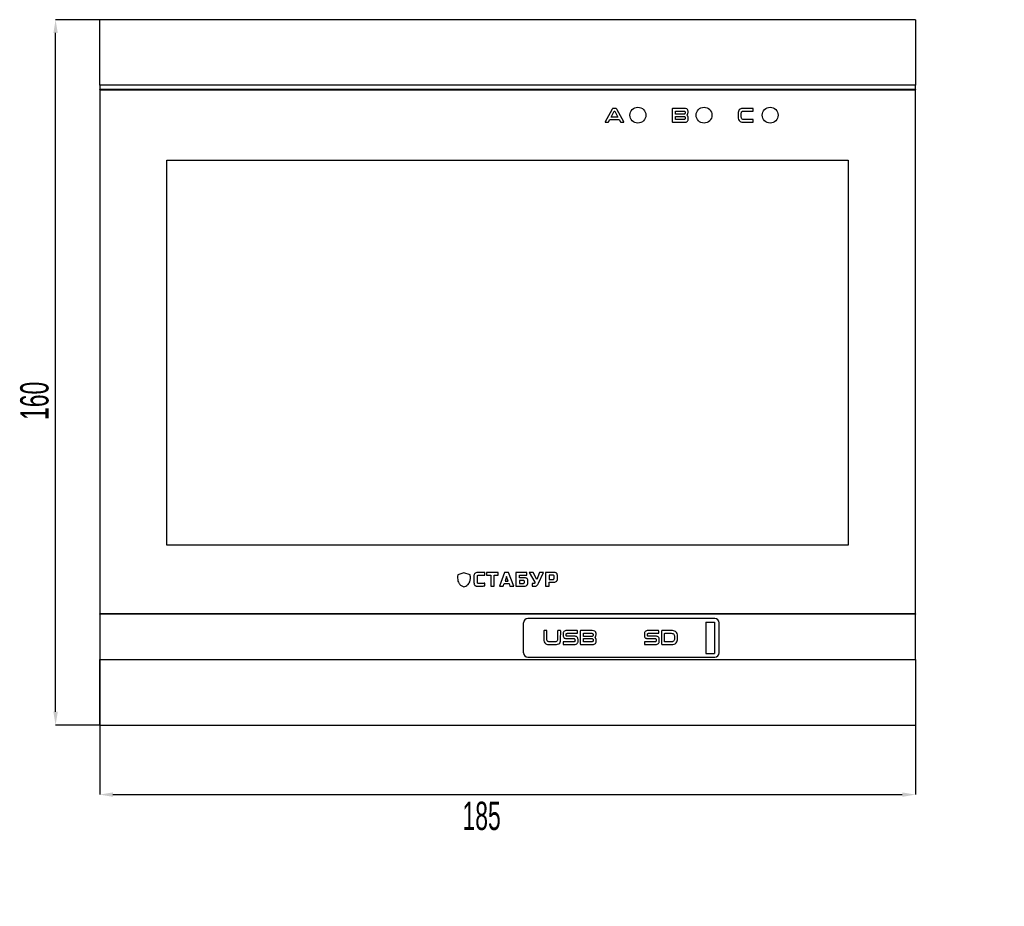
# Model space of a CAD drawing. Header units: millimetres. Extents: x -2 to 680, y -14 to 429.
# Tile 6 of 13: x -2 to 221, y 210 to 411. Entities that reach past the tile are written whole.
import ezdxf

# ---------------------------------------------------------------- set-up
doc = ezdxf.new("R2010")
doc.units = ezdxf.units.MM
doc.header["$PDSIZE"] = -1
doc.styles.add('SLDTEXTSTYLE1', font='TXT', dxfattribs={"width": 0.605})
doc.dimstyles.new('SLDDIMSTYLE4', dxfattribs={"dimtxt": 6.420797, "dimasz": 3, "dimexe": 0, "dimexo": 0.0625, "dimgap": 1.605199, "dimtad": 2, "dimdec": 3, "dimrnd": 1e-09, "dimzin": 12, "dimdsep": 46, "dimtxsty": 'SLDTEXTSTYLE1', "dimsah": 1, "dimcen": 0.09, "dimadec": 0, "dimazin": 3, "dimtfac": 1, "dimtdec": 3, "dimtofl": 0, "dimtmove": 0, "dimatfit": 3, "dimfxl": 1, "dimfrac": 2, "dimtolj": 1, "dimtzin": 12, "dimarcsym": 0})

# ---------------------------------------------------------------- blocks, each defined once
blk = doc.blocks.new('*D51')
at = {"color": 0, "linetype": 'Continuous', "lineweight": -2, "transparency": 16777216}
for p, q in [((16.14, 410.68), (6.2, 410.68)), ((6.2, 253.68), (6.2, 407.68)), ((16.14, 250.68), (6.2, 250.68))]:
    blk.add_line(p, q, dxfattribs=at)
at = {"color": 0, "linetype": 'Continuous', "transparency": 16777216}
for points in [[(5.7, 407.68), (6.7, 407.68), (6.2, 410.68)], [(5.7, 253.68), (6.7, 253.68), (6.2, 250.68)]]:
    blk.add_solid(points, dxfattribs=at)
at = {"layer": 'Defpoints', "color": 0, "linetype": 'Continuous', "transparency": 16777216}
for p in [(6.2, 410.68), (16.2, 410.68), (16.2, 250.68)]:
    blk.add_point(p, dxfattribs=at)
at = {"color": 0, "linetype": 'Continuous', "lineweight": 18, "transparency": 16777216, "insert": (-1.82, 324.22), "char_height": 6.421, "attachment_point": 2, "rotation": 90, "style": 'SLDTEXTSTYLE1'}
blk.add_mtext('\\A1;160', dxfattribs=at)
blk = doc.blocks.new('*D52')
at = {"color": 0, "linetype": 'Continuous', "lineweight": -2, "transparency": 16777216}
for p, q in [((16.2, 265.49), (16.2, 234.89)), ((201.2, 265.49), (201.2, 234.89)), ((19.2, 234.89), (198.2, 234.89))]:
    blk.add_line(p, q, dxfattribs=at)
at = {"color": 0, "linetype": 'Continuous', "transparency": 16777216}
for points in [[(19.2, 235.39), (19.2, 234.39), (16.2, 234.89)], [(198.2, 235.39), (198.2, 234.39), (201.2, 234.89)]]:
    blk.add_solid(points, dxfattribs=at)
at = {"layer": 'Defpoints', "color": 0, "linetype": 'Continuous', "transparency": 16777216}
for p in [(16.2, 265.55), (201.2, 265.55), (201.2, 234.89)]:
    blk.add_point(p, dxfattribs=at)
at = {"color": 0, "linetype": 'Continuous', "lineweight": 18, "transparency": 16777216, "insert": (102.81, 233.29), "char_height": 6.421, "attachment_point": 2, "style": 'SLDTEXTSTYLE1'}
blk.add_mtext('\\A1;185', dxfattribs=at)

msp = doc.modelspace()

# ---------------------------------------------------------------- hatches: boundary and pattern name
at = {"linetype": 'Continuous', "lineweight": 18}
h = msp.add_hatch(dxfattribs=at)
h.set_pattern_fill('ANSI37', angle=3e-322, style=0)
edge = h.paths.add_edge_path(flags=0)
edge.add_spline(control_points=[(214.9879, 216.6265), (215.0212, 216.6319), (215.0545, 216.637), (215.0879, 216.6421)], knot_values=[0.87683562, 0.87683562, 0.87683562, 0.87683562, 0.87826857, 0.87826857, 0.87826857, 0.87826857], weights=[1, 1, 1, 1], degree=3, periodic=0)
edge.add_spline(control_points=[(215.0879, 216.6421), (215.0545, 216.637), (215.0212, 216.6319), (214.9879, 216.6265)], knot_values=[0.12173143, 0.12173143, 0.12173143, 0.12173143, 0.12316438, 0.12316438, 0.12316438, 0.12316438], weights=[1, 1, 1, 1], degree=3, periodic=0)
h = msp.add_hatch(dxfattribs=at)
h.set_pattern_fill('ANSI37', angle=3e-322, style=0)
edge = h.paths.add_edge_path(flags=0)
edge.add_line((215.1879, 216.6305), (215.1879, 216.6566))
edge.add_spline(control_points=[(215.1879, 216.6566), (215.1545, 216.6519), (215.1212, 216.6471), (215.0879, 216.6421)], knot_values=[0.1203045, 0.1203045, 0.1203045, 0.1203045, 0.12173143, 0.12173143, 0.12173143, 0.12173143], weights=[1, 1, 1, 1], degree=3, periodic=0)
edge.add_line((215.0879, 216.6421), (215.0879, 216.6305))
edge.add_line((215.0879, 216.6305), (215.1879, 216.6305))
h = msp.add_hatch(dxfattribs=at)
h.set_pattern_fill('ANSI37', angle=3e-322, style=0)
edge = h.paths.add_edge_path(flags=0)
edge.add_spline(control_points=[(215.1879, 216.6566), (215.1545, 216.6519), (215.1212, 216.6471), (215.0879, 216.6421)], knot_values=[0.1203045, 0.1203045, 0.1203045, 0.1203045, 0.12173143, 0.12173143, 0.12173143, 0.12173143], weights=[1, 1, 1, 1], degree=3, periodic=0)
edge.add_spline(control_points=[(215.0879, 216.6421), (215.1212, 216.6471), (215.1545, 216.6519), (215.1879, 216.6566)], knot_values=[0.87826857, 0.87826857, 0.87826857, 0.87826857, 0.8796955, 0.8796955, 0.8796955, 0.8796955], weights=[1, 1, 1, 1], degree=3, periodic=0)
h = msp.add_hatch(dxfattribs=at)
h.set_pattern_fill('ANSI31', angle=3e-322, style=0)
edge = h.paths.add_edge_path(flags=0)
edge.add_spline(control_points=[(220.8379, 216.4047), (221.0044, 216.376), (221.1711, 216.346), (221.3379, 216.3148)], knot_values=[0.95432821, 0.95432821, 0.95432821, 0.95432821, 0.96064271, 0.96064271, 0.96064271, 0.96064271], weights=[1, 1, 1, 1], degree=3, periodic=0)
edge.add_spline(control_points=[(221.3379, 216.3148), (221.2456, 216.332), (221.1657, 216.3466), (221.1255, 216.3539), (221.0966, 216.3591), (221.0897, 216.3603), (221.1074, 216.3571), (221.1367, 216.3518), (221.2289, 216.3351), (221.3379, 216.3148)], knot_values=[0, 0, 0, 0, 0.0011115, 0.0011115, 0.0011115, 0.00190912, 0.00190912, 0.00190912, 0.00323413, 0.00323413, 0.00323413, 0.00323413], weights=[1, 1, 1, 1, 1, 1, 1, 1, 1, 1], degree=3, periodic=0)
edge.add_spline(control_points=[(221.3379, 216.3148), (221.1711, 216.346), (221.0044, 216.376), (220.8379, 216.4047)], knot_values=[0.03935729, 0.03935729, 0.03935729, 0.03935729, 0.04567179, 0.04567179, 0.04567179, 0.04567179], weights=[1, 1, 1, 1], degree=3, periodic=0)
h = msp.add_hatch(dxfattribs=at)
h.set_pattern_fill('ANSI37', angle=3e-322, style=0)
h.paths.add_polyline_path([(215.0879, 212.2023), (215.1879, 212.2023), (215.1879, 213.7241), (215.0879, 213.7241)], flags=0)
h = msp.add_hatch(dxfattribs=at)
h.set_pattern_fill('ANSI34', angle=3e-322, style=0)
h.paths.add_polyline_path([(217.5879, 212.0523), (217.5879, 209.5523), (217.6879, 209.5523), (217.6879, 212.0523)], flags=0)

# ---------------------------------------------------------------- linework, layer by layer
at = {"color": 7, "linetype": 'Continuous', "lineweight": 25}
for p, q in [((16.2014, 395.8154), (16.2014, 410.6815)), ((201.2014, 410.6815), (16.2014, 410.6815)), ((201.2014, 410.6815), (201.2014, 395.8154)), ((201.2014, 395.8154), (16.2014, 395.8154)), ((16.2014, 395.8154), (16.2014, 394.9154)), ((201.2014, 394.9154), (201.2014, 395.8154)), ((16.2014, 394.9154), (201.2014, 394.9154)), ((16.2014, 394.8154), (16.2014, 394.9154)), ((201.2014, 394.8154), (16.2014, 394.8154)), ((16.2014, 394.8154), (16.2014, 275.9154)), ((16.2514, 394.7654), (16.2514, 275.9654)), ((16.2514, 394.7654), (201.1514, 394.7654)), ((201.1514, 394.7654), (201.1514, 275.9654)), ((201.2014, 394.9154), (201.2014, 394.8154)), ((201.2014, 275.9154), (201.2014, 394.8154)), ((132.3019, 390.2233), (130.8321, 387.5195)), ((132.1678, 388.571), (132.8716, 389.8941)), ((133.7097, 388.571), (132.1678, 388.571)), ((133.0373, 390.5663), (132.7729, 390.567)), ((132.9206, 389.9256), (132.9478, 389.9257)), ((132.9964, 389.8939), (133.7097, 388.571)), ((135.0359, 387.5192), (133.5529, 390.2238)), ((146.0478, 390.4327), (146.0484, 387.5522)), ((148.7571, 390.5663), (146.1842, 390.567)), ((146.741, 389.2368), (146.741, 389.889)), ((148.5658, 389.2363), (146.741, 389.2368)), ((146.741, 388.0924), (146.741, 388.7482)), ((146.741, 388.7482), (148.5663, 388.7482)), ((146.7987, 389.949), (148.6197, 389.9496)), ((148.949, 389.6695), (148.9491, 389.5117)), ((149.6228, 389.6001), (149.6232, 389.8238)), ((161.0063, 389.3913), (161.0069, 388.5981)), ((161.6995, 388.667), (161.6995, 389.3223)), ((164.2901, 390.5663), (162.2688, 390.567)), ((162.2954, 389.949), (164.2903, 389.9496)), ((164.3887, 390.0488), (164.3889, 390.472)), ((130.8902, 387.4174), (131.4731, 387.418)), ((131.5756, 387.4751), (131.8855, 388.0444)), ((131.8855, 388.0444), (133.9921, 388.0444)), ((133.9921, 388.0444), (134.3104, 387.4754)), ((134.4133, 387.4174), (134.9827, 387.418)), ((146.184, 387.418), (148.8378, 387.418)), ((148.6235, 388.0354), (146.7989, 388.0354)), ((148.9529, 388.4705), (148.9536, 388.3038)), ((149.6455, 388.189), (149.6461, 388.4446)), ((162.2682, 387.418), (164.2903, 387.418)), ((164.2901, 388.0354), (162.2956, 388.0354)), ((164.3887, 387.5133), (164.3889, 387.9397)), ((31.4514, 378.8154), (185.9514, 378.8154)), ((31.4514, 291.5154), (31.4514, 378.8154)), ((185.9514, 378.8154), (185.9514, 291.5154)), ((185.9514, 291.5154), (31.4514, 291.5154)), ((98.8134, 285.169), (97.4164, 284.7343)), ((100.2104, 284.7343), (98.8134, 285.169)), ((101.07, 284.4038), (101.07, 282.9885)), ((101.8662, 282.9885), (101.8662, 284.4038)), ((103.5469, 285.2885), (101.9546, 285.2885)), ((102.1316, 284.6693), (103.5469, 284.6693)), ((103.5469, 284.6693), (103.5469, 285.2885)), ((103.9445, 285.2885), (103.9445, 284.6693)), ((106.5984, 285.2885), (103.9445, 285.2885)), ((103.9445, 284.6693), (104.8734, 284.6693)), ((104.8734, 284.6693), (104.8734, 282.1924)), ((105.6695, 284.6693), (106.5984, 284.6693)), ((105.6695, 282.1924), (105.6695, 284.6693)), ((106.5984, 284.6693), (106.5984, 285.2885)), ((108.0353, 285.2885), (106.8632, 282.1924)), ((108.9199, 285.2885), (108.0353, 285.2885)), ((108.4776, 284.3596), (108.1238, 283.3202)), ((108.8315, 283.3202), (108.4776, 284.3596)), ((110.0921, 282.1924), (108.9199, 285.2885)), ((113.0328, 285.2885), (110.5781, 285.2885)), ((110.5781, 285.2885), (110.5781, 282.1924)), ((111.3742, 284.6693), (113.0328, 284.6693)), ((111.3742, 284.0942), (111.3742, 284.6693)), ((112.4357, 284.0942), (111.3742, 284.0942)), ((113.0328, 284.6693), (113.0328, 285.2885)), ((113.6293, 285.2885), (114.8456, 283.077)), ((114.5139, 285.2885), (113.6293, 285.2885)), ((115.3101, 283.7183), (114.5139, 285.2885)), ((115.9735, 285.2885), (115.3101, 283.7183)), ((115.7302, 282.8558), (116.858, 285.2885)), ((116.858, 285.2885), (115.9735, 285.2885)), ((117.2999, 285.2885), (117.2999, 282.1924)), ((119.1575, 285.2885), (117.2999, 285.2885)), ((118.096, 284.6693), (118.096, 283.6962)), ((118.9806, 284.6693), (118.096, 284.6693)), ((118.096, 283.6962), (118.9806, 283.6962)), ((119.246, 283.9616), (119.246, 284.4038)), ((120.0421, 283.9616), (120.0421, 284.4038)), ((103.5469, 282.2365), (103.5469, 282.8337)), ((104.8734, 282.1924), (105.6695, 282.1924)), ((106.8632, 282.1924), (107.7257, 282.1924)), ((107.7257, 282.1924), (107.9248, 282.7452)), ((107.9248, 282.7452), (109.0305, 282.7452)), ((108.1238, 283.3202), (108.8315, 283.3202)), ((109.0305, 282.7452), (109.2295, 282.1924)), ((109.2295, 282.1924), (110.0921, 282.1924)), ((110.5781, 282.1924), (112.4357, 282.1924)), ((111.3742, 283.4751), (111.3742, 282.8116)), ((112.2588, 283.4751), (111.3742, 283.4751)), ((111.3742, 282.8116), (112.2588, 282.8116)), ((112.5242, 283.077), (112.5242, 283.2096)), ((113.3203, 283.077), (113.3203, 283.2096)), ((114.6687, 282.7895), (114.2706, 282.7895)), ((114.2706, 282.7895), (114.2706, 282.1924)), ((117.2999, 282.1924), (118.096, 282.1924)), ((118.096, 283.077), (119.1575, 283.077)), ((118.096, 282.1924), (118.096, 283.077)), ((16.2014, 275.9154), (201.2014, 275.9154)), ((16.2014, 275.8154), (16.2014, 275.9154)), ((201.2014, 275.8154), (16.2014, 275.8154)), ((16.2014, 275.8154), (16.2014, 265.5476)), ((16.2514, 275.9654), (201.1514, 275.9654)), ((155.7014, 274.8476), (113.3014, 274.8476)), ((201.2014, 275.9154), (201.2014, 275.8154)), ((201.2014, 265.5476), (201.2014, 275.8154)), ((112.3014, 267.0476), (112.3014, 273.8476)), ((153.6514, 273.9976), (153.6514, 266.8976)), ((153.6514, 273.9976), (155.6514, 273.9976)), ((155.6514, 273.9976), (155.6514, 266.8976)), ((156.7014, 267.0476), (156.7014, 273.8476)), ((116.93, 271.9986), (116.9306, 270.121)), ((117.5233, 272.0985), (117.0348, 272.0991)), ((117.6232, 270.1887), (117.6232, 271.9992)), ((120.0426, 271.9986), (120.0433, 270.189)), ((120.636, 272.0985), (120.1429, 272.0991)), ((120.7352, 270.1206), (120.7358, 271.9992)), ((121.2877, 271.3715), (121.2883, 271.0372)), ((121.9809, 271.0687), (121.9809, 271.2251)), ((122.0788, 270.2776), (123.7538, 270.2782)), ((124.4606, 272.0985), (122.0881, 272.0991)), ((123.8874, 270.8126), (122.2131, 270.8126)), ((122.2169, 271.4811), (124.4612, 271.4818)), ((124.5605, 271.579), (124.5608, 272.0014)), ((125.1889, 271.9649), (125.1895, 269.0844)), ((127.8982, 272.0985), (125.3253, 272.0991)), ((125.8821, 270.7689), (125.8821, 271.4212)), ((127.7069, 270.7685), (125.8821, 270.7689)), ((125.8821, 270.2804), (127.7073, 270.2804)), ((125.8821, 269.6246), (125.8821, 270.2804)), ((125.9398, 271.4811), (127.7608, 271.4818)), ((128.0901, 271.2016), (128.0902, 271.0438)), ((128.7639, 271.1322), (128.7643, 271.3559)), ((139.7145, 271.3715), (139.7152, 271.0372)), ((140.4077, 271.0687), (140.4077, 271.2251)), ((140.5056, 270.2776), (142.1806, 270.2782)), ((142.8874, 272.0985), (140.5149, 272.0991)), ((142.3142, 270.8126), (140.6399, 270.8126)), ((140.6438, 271.4811), (142.8881, 271.4818)), ((142.9873, 271.579), (142.9876, 272.0014)), ((143.6157, 271.9655), (143.6163, 269.0834)), ((145.8412, 272.0985), (143.7521, 272.0991)), ((144.3089, 269.6259), (144.3089, 271.4182)), ((144.3666, 271.4811), (145.824, 271.4818)), ((146.5208, 270.7736), (146.5215, 270.2751)), ((147.2134, 270.216), (147.214, 270.8331)), ((118.19, 268.9502), (119.4763, 268.9502)), ((119.4538, 269.5675), (118.2171, 269.5675)), ((121.2922, 269.4696), (121.2929, 269.0479)), ((121.3966, 268.9502), (123.8789, 268.9502)), ((123.7493, 269.5675), (121.397, 269.5675)), ((123.9853, 270.0175), (123.986, 269.8276)), ((124.6779, 269.6784), (124.6785, 270.0506)), ((125.325, 268.9502), (127.9789, 268.9502)), ((127.7646, 269.5675), (125.9399, 269.5675)), ((128.094, 270.0026), (128.0946, 269.8359)), ((128.7866, 269.7212), (128.7872, 269.9768)), ((139.719, 269.4696), (139.7197, 269.0479)), ((139.8234, 268.9502), (142.3057, 268.9502)), ((142.1761, 269.5675), (139.8238, 269.5675)), ((142.4121, 270.0175), (142.4128, 269.8276)), ((143.1047, 269.6784), (143.1053, 270.0506)), ((143.7519, 268.9502), (145.8417, 268.9502)), ((145.8237, 269.5675), (144.3666, 269.5675)), ((113.3014, 266.0476), (155.7014, 266.0476)), ((153.6514, 266.8976), (155.6514, 266.8976)), ((16.2014, 265.5476), (201.2014, 265.5476)), ((16.2014, 250.6815), (16.2014, 265.5476)), ((201.2014, 265.5476), (201.2014, 250.6815)), ((16.2014, 250.6815), (201.2014, 250.6815))]:
    msp.add_line(p, q, dxfattribs=at)
for centre in [(138.2514, 389.0154), (153.2514, 389.0154), (168.2514, 389.0154)]:
    msp.add_circle(centre, 1.8, dxfattribs=at)
for centre, start, end in [((113.3014, 273.8476), 90, 180), ((155.7014, 273.8476), 0, 90), ((113.3014, 267.0476), 180, 270), ((155.7014, 267.0476), 270, 0)]:
    msp.add_arc(centre, 1, start, end, dxfattribs=at)
for points, knots in [([(132.7729, 390.567), (132.7148, 390.5626), (132.5986, 390.5537), (132.4227, 390.431), (132.3478, 390.3021), (132.3019, 390.2233)], [0, 0, 0, 0, 0.279699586, 0.559287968, 1, 1, 1, 1]), ([(132.8716, 389.8941), (132.8748, 389.899), (132.881, 389.9085), (132.8967, 389.9224), (132.9114, 389.9244), (132.9206, 389.9256)], [0, 0, 0, 0, 0.2886728, 0.558986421, 1, 1, 1, 1]), ([(132.9478, 389.9257), (132.9535, 389.9249), (132.9647, 389.9234), (132.9837, 389.9143), (132.9916, 389.9017), (132.9964, 389.8939)], [0, 0, 0, 0, 0.28719253, 0.55576933, 1, 1, 1, 1]), ([(133.5529, 390.2238), (133.4853, 390.3349), (133.3646, 390.5333), (133.1373, 390.5562), (133.0373, 390.5663)], [0, 0, 0, 0, 0.560285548, 1, 1, 1, 1]), ([(146.1842, 390.567), (146.1637, 390.5656), (146.1229, 390.563), (146.0722, 390.5304), (146.05, 390.4809), (146.0485, 390.4488), (146.0478, 390.4327)], [0, 0, 0, 0, 0.280835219, 0.558857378, 0.779103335, 1, 1, 1, 1]), ([(146.741, 389.889), (146.7414, 389.898), (146.7422, 389.9159), (146.7553, 389.9392), (146.7776, 389.9483), (146.7917, 389.9488), (146.7987, 389.949)], [0, 0, 0, 0, 0.28039541, 0.55870258, 0.7791285, 1, 1, 1, 1]), ([(148.9491, 389.5117), (148.9461, 389.4657), (148.9414, 389.3966), (148.889, 389.3201), (148.7768, 389.24), (148.6595, 389.2379), (148.5658, 389.2363)], [0, 0, 0, 0, 0.24968226, 0.37520295, 0.5007774, 1, 1, 1, 1]), ([(148.5663, 388.7482), (148.6604, 388.7457), (148.7782, 388.7427), (148.8913, 388.6627), (148.9456, 388.5866), (148.95, 388.5169), (148.9529, 388.4705)], [0, 0, 0, 0, 0.49917369, 0.62476986, 0.75034533, 1, 1, 1, 1]), ([(148.6197, 389.9496), (148.6662, 389.9478), (148.7587, 389.9442), (148.883, 389.8885), (148.9458, 389.7797), (148.9479, 389.7063), (148.949, 389.6695)], [0, 0, 0, 0, 0.28104803, 0.55991785, 0.77937644, 1, 1, 1, 1]), ([(149.6232, 389.8238), (149.6198, 389.9059), (149.6129, 390.0698), (149.5206, 390.3049), (149.2405, 390.5476), (148.9564, 390.5586), (148.7571, 390.5663)], [0, 0, 0, 0, 0.18761803, 0.37458448, 0.56106201, 1, 1, 1, 1]), ([(149.3297, 389.0171), (149.3807, 389.0558), (149.4826, 389.133), (149.6005, 389.3351), (149.6143, 389.4996), (149.6228, 389.6001)], [0, 0, 0, 0, 0.28033155, 0.56044472, 1, 1, 1, 1]), ([(149.6461, 388.4446), (149.6427, 388.5089), (149.6358, 388.6373), (149.5472, 388.8567), (149.4121, 388.9564), (149.3297, 389.0171)], [0, 0, 0, 0, 0.281022, 0.5616492, 1, 1, 1, 1]), ([(162.2688, 390.567), (162.0811, 390.5627), (161.7084, 390.5542), (161.2064, 390.3013), (161.0209, 389.8322), (161.0112, 389.5386), (161.0063, 389.3913)], [0, 0, 0, 0, 0.28142713, 0.55894805, 0.77876256, 1, 1, 1, 1]), ([(161.0069, 388.5981), (161.0118, 388.4084), (161.0214, 388.0322), (161.349, 387.5683), (161.8265, 387.4306), (162.1208, 387.4222), (162.2682, 387.418)], [0, 0, 0, 0, 0.28125364, 0.55769124, 0.7783699, 1, 1, 1, 1]), ([(161.6995, 389.3223), (161.6999, 389.4176), (161.7006, 389.6063), (161.8248, 389.869), (162.0718, 389.9455), (162.2207, 389.9478), (162.2954, 389.949)], [0, 0, 0, 0, 0.2819111, 0.55832167, 0.77833517, 1, 1, 1, 1]), ([(162.2956, 388.0354), (162.1992, 388.0355), (162.0084, 388.0357), (161.7615, 388.1934), (161.7033, 388.4423), (161.7008, 388.592), (161.6995, 388.667)], [0, 0, 0, 0, 0.28180926, 0.55721218, 0.77808212, 1, 1, 1, 1]), ([(164.3889, 390.472), (164.3881, 390.4868), (164.3865, 390.5162), (164.3612, 390.552), (164.3247, 390.5651), (164.3016, 390.5659), (164.2901, 390.5663)], [0, 0, 0, 0, 0.2803216, 0.55866088, 0.77914199, 1, 1, 1, 1]), ([(164.2903, 389.9496), (164.3054, 389.9502), (164.3355, 389.9515), (164.3718, 389.9772), (164.3873, 390.0135), (164.3882, 390.037), (164.3887, 390.0488)], [0, 0, 0, 0, 0.28021945, 0.55934092, 0.77894308, 1, 1, 1, 1]), ([(130.8321, 387.5195), (130.8264, 387.5079), (130.8179, 387.4904), (130.8138, 387.4645), (130.8217, 387.4389), (130.852, 387.4208), (130.8774, 387.4185), (130.8902, 387.4174)], [0, 0, 0, 0, 0.25058335, 0.37657147, 0.50153747, 0.74894899, 1, 1, 1, 1]), ([(131.4731, 387.418), (131.4849, 387.4178), (131.5084, 387.4172), (131.5493, 387.4328), (131.5657, 387.4591), (131.5756, 387.4751)], [0, 0, 0, 0, 0.28112646, 0.56214137, 1, 1, 1, 1]), ([(134.3104, 387.4754), (134.3157, 387.4646), (134.3262, 387.443), (134.3635, 387.4185), (134.3945, 387.4178), (134.4133, 387.4174)], [0, 0, 0, 0, 0.28021824, 0.5611323, 1, 1, 1, 1]), ([(134.9827, 387.418), (134.9954, 387.4191), (135.0143, 387.4206), (135.0368, 387.4323), (135.0509, 387.4471), (135.0533, 387.4682), (135.0491, 387.493), (135.0409, 387.5093), (135.0359, 387.5192)], [0, 0, 0, 0, 0.24994142, 0.37499992, 0.49981235, 0.63964615, 0.7798049, 1, 1, 1, 1]), ([(146.0484, 387.5522), (146.0492, 387.5316), (146.0508, 387.4905), (146.0861, 387.4411), (146.1358, 387.4202), (146.1679, 387.4187), (146.184, 387.418)], [0, 0, 0, 0, 0.28038552, 0.55884935, 0.77904341, 1, 1, 1, 1]), ([(146.7989, 388.0354), (146.7901, 388.0357), (146.7726, 388.0362), (146.7502, 388.05), (146.7419, 388.0718), (146.7413, 388.0856), (146.741, 388.0924)], [0, 0, 0, 0, 0.28046896, 0.5585413, 0.77929411, 1, 1, 1, 1]), ([(148.9536, 388.3038), (148.9522, 388.2732), (148.9494, 388.2121), (148.9119, 388.1252), (148.8025, 388.0413), (148.6973, 388.0378), (148.6235, 388.0354)], [0, 0, 0, 0, 0.18737939, 0.37425449, 0.56078834, 1, 1, 1, 1]), ([(148.8378, 387.418), (148.9583, 387.4234), (149.1977, 387.4341), (149.5031, 387.615), (149.6338, 387.9062), (149.6416, 388.0946), (149.6455, 388.189)], [0, 0, 0, 0, 0.28124509, 0.55882792, 0.7789594, 1, 1, 1, 1]), ([(164.3889, 387.9397), (164.388, 387.9545), (164.3864, 387.984), (164.3615, 388.0203), (164.3247, 388.0335), (164.3017, 388.0347), (164.2901, 388.0354)], [0, 0, 0, 0, 0.28036506, 0.55850469, 0.77929172, 1, 1, 1, 1]), ([(164.2903, 387.418), (164.3051, 387.4184), (164.3346, 387.4193), (164.3715, 387.4428), (164.3871, 387.4786), (164.3882, 387.5018), (164.3887, 387.5133)], [0, 0, 0, 0, 0.280325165, 0.559151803, 0.77905394, 1, 1, 1, 1]), ([(97.4164, 284.7343), (97.3871, 284.4823), (97.3327, 284.0148), (97.4181, 283.3494), (97.6697, 282.7617), (98.1434, 282.2708), (98.5826, 282.0996), (98.8134, 282.0097)], [0, 0, 0, 0, 0.22405071, 0.41571123, 0.58655054, 0.78269629, 1, 1, 1, 1]), ([(98.8134, 282.0097), (99.1021, 282.1281), (99.6558, 282.3551), (100.1464, 283.0831), (100.3018, 283.9017), (100.2426, 284.4408), (100.2104, 284.7343)], [0, 0, 0, 0, 0.27162143, 0.52089956, 0.73915526, 1, 1, 1, 1]), ([(101.2801, 285.0783), (101.2437, 285.0341), (101.1667, 284.9407), (101.085, 284.7092), (101.0759, 284.5247), (101.07, 284.4038)], [0, 0, 0, 0, 0.23631451, 0.49942392, 1, 1, 1, 1]), ([(101.9546, 285.2885), (101.8015, 285.2838), (101.5539, 285.2762), (101.3557, 285.133), (101.2801, 285.0783)], [0, 0, 0, 0, 0.61822478, 1, 1, 1, 1]), ([(101.8662, 284.4038), (101.8676, 284.434), (101.8702, 284.4898), (101.8983, 284.5654), (101.9504, 284.6257), (102.0322, 284.6641), (102.0965, 284.6674), (102.1316, 284.6693)], [0, 0, 0, 0, 0.210528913, 0.388955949, 0.552617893, 0.755892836, 1, 1, 1, 1]), ([(113.1102, 283.8841), (113.066, 283.9206), (112.9726, 283.9975), (112.7411, 284.0793), (112.5566, 284.0883), (112.4357, 284.0942)], [0, 0, 0, 0, 0.23633533, 0.49943628, 1, 1, 1, 1]), ([(113.3203, 283.2096), (113.3156, 283.3627), (113.3081, 283.6104), (113.1649, 283.8085), (113.1102, 283.8841)], [0, 0, 0, 0, 0.61823448, 1, 1, 1, 1]), ([(119.246, 284.4038), (119.2446, 284.434), (119.242, 284.4898), (119.2139, 284.5654), (119.1618, 284.6257), (119.08, 284.6641), (119.0157, 284.6674), (118.9806, 284.6693)], [0, 0, 0, 0, 0.21052891, 0.38895595, 0.55261789, 0.75589284, 1, 1, 1, 1]), ([(118.9806, 283.6962), (119.0108, 283.6976), (119.0666, 283.7002), (119.1422, 283.7282), (119.2025, 283.7804), (119.2408, 283.8622), (119.2441, 283.9265), (119.246, 283.9616)], [0, 0, 0, 0, 0.21053631, 0.38894835, 0.55259375, 0.75586952, 1, 1, 1, 1]), ([(119.8321, 285.0783), (119.7879, 285.1148), (119.6944, 285.1917), (119.4629, 285.2736), (119.2785, 285.2826), (119.1575, 285.2885)], [0, 0, 0, 0, 0.23633938, 0.49944647, 1, 1, 1, 1]), ([(120.0421, 284.4038), (120.0374, 284.5569), (120.0298, 284.8046), (119.8867, 285.0027), (119.8321, 285.0783)], [0, 0, 0, 0, 0.6182498, 1, 1, 1, 1]), ([(119.8321, 283.287), (119.8685, 283.3312), (119.9454, 283.4247), (120.0272, 283.6562), (120.0362, 283.8406), (120.0421, 283.9616)], [0, 0, 0, 0, 0.23631451, 0.49942392, 1, 1, 1, 1]), ([(101.07, 282.9885), (101.0752, 282.8447), (101.0836, 282.6103), (101.2206, 282.4238), (101.2735, 282.3516)], [0, 0, 0, 0, 0.61340651, 1, 1, 1, 1]), ([(101.2735, 282.3516), (101.3159, 282.3164), (101.4048, 282.2425), (101.6232, 282.1628), (101.797, 282.1539), (101.9104, 282.1481)], [0, 0, 0, 0, 0.24024641, 0.50416999, 1, 1, 1, 1]), ([(101.9259, 282.8271), (101.9068, 282.8526), (101.8707, 282.9007), (101.8677, 282.9605), (101.8662, 282.9885)], [0, 0, 0, 0, 0.53183447, 1, 1, 1, 1]), ([(101.9104, 282.1481), (102.1884, 282.1544), (102.7349, 282.1667), (103.2794, 282.2135), (103.5469, 282.2365)], [0, 0, 0, 0, 0.508819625, 1, 1, 1, 1]), ([(102.0785, 282.7674), (102.0458, 282.7702), (101.9886, 282.7752), (101.9448, 282.8115), (101.9259, 282.8271)], [0, 0, 0, 0, 0.57072596, 1, 1, 1, 1]), ([(102.2819, 282.7695), (102.2425, 282.7688), (102.1747, 282.7676), (102.1069, 282.7674), (102.0785, 282.7674)], [0, 0, 0, 0, 0.58138375, 1, 1, 1, 1]), ([(102.512, 282.7762), (102.4683, 282.7746), (102.3916, 282.772), (102.315, 282.7703), (102.2819, 282.7695)], [0, 0, 0, 0, 0.5696152, 1, 1, 1, 1]), ([(102.753, 282.785), (102.7078, 282.7834), (102.6275, 282.7804), (102.5471, 282.7775), (102.512, 282.7762)], [0, 0, 0, 0, 0.56225558, 1, 1, 1, 1]), ([(103.0671, 282.8027), (103.0026, 282.7984), (102.898, 282.7913), (102.7932, 282.7867), (102.753, 282.785)], [0, 0, 0, 0, 0.61571801, 1, 1, 1, 1]), ([(103.5469, 282.8337), (103.4495, 282.8277), (103.2895, 282.8178), (103.1296, 282.8069), (103.0671, 282.8027)], [0, 0, 0, 0, 0.6087906, 1, 1, 1, 1]), ([(112.5242, 283.2096), (112.5228, 283.2398), (112.5202, 283.2956), (112.4921, 283.3712), (112.44, 283.4315), (112.3582, 283.4699), (112.2939, 283.4732), (112.2588, 283.4751)], [0, 0, 0, 0, 0.21053847, 0.38898286, 0.55266745, 0.75594843, 1, 1, 1, 1]), ([(112.2588, 282.8116), (112.289, 282.813), (112.3448, 282.8156), (112.4204, 282.8436), (112.4807, 282.8958), (112.519, 282.9776), (112.5224, 283.0419), (112.5242, 283.077)], [0, 0, 0, 0, 0.210484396, 0.388892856, 0.552558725, 0.755857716, 1, 1, 1, 1]), ([(112.4357, 282.1924), (112.5888, 282.1971), (112.8365, 282.2046), (113.0346, 282.3478), (113.1102, 282.4024)], [0, 0, 0, 0, 0.61823448, 1, 1, 1, 1]), ([(113.1102, 282.4024), (113.1467, 282.4467), (113.2236, 282.5401), (113.3054, 282.7716), (113.3144, 282.956), (113.3203, 283.077)], [0, 0, 0, 0, 0.23633533, 0.49943628, 1, 1, 1, 1]), ([(114.2706, 282.1924), (114.3566, 282.1782), (114.5075, 282.1532), (114.6604, 282.1497), (114.7262, 282.1481)], [0, 0, 0, 0, 0.56929801, 1, 1, 1, 1]), ([(114.8456, 282.8912), (114.8356, 282.8739), (114.816, 282.8401), (114.77, 282.8082), (114.7198, 282.7918), (114.6864, 282.7903), (114.6687, 282.7895)], [0, 0, 0, 0, 0.27483163, 0.53691345, 0.75557848, 1, 1, 1, 1]), ([(114.7262, 282.1481), (114.8611, 282.1549), (115.0885, 282.1663), (115.2806, 282.2854), (115.3586, 282.3338)], [0, 0, 0, 0, 0.59332477, 1, 1, 1, 1]), ([(114.8456, 283.077), (114.8527, 283.0612), (114.8657, 283.0323), (114.8671, 283.0007), (114.8677, 282.9863)], [0, 0, 0, 0, 0.54504191, 1, 1, 1, 1]), ([(114.8677, 282.9863), (114.8666, 282.9677), (114.8646, 282.9347), (114.8514, 282.9044), (114.8456, 282.8912)], [0, 0, 0, 0, 0.563056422, 1, 1, 1, 1]), ([(115.3586, 282.3338), (115.4386, 282.4129), (115.5929, 282.5653), (115.6856, 282.7613), (115.7302, 282.8558)], [0, 0, 0, 0, 0.518170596, 1, 1, 1, 1]), ([(119.1575, 283.077), (119.3107, 283.0816), (119.5583, 283.0892), (119.7564, 283.2324), (119.8321, 283.287)], [0, 0, 0, 0, 0.61823448, 1, 1, 1, 1]), ([(117.0348, 272.0991), (117.0193, 272.0982), (116.9884, 272.0964), (116.9489, 272.0729), (116.9328, 272.0349), (116.9309, 272.0107), (116.93, 271.9986)], [0, 0, 0, 0, 0.28039138, 0.55872747, 0.77931704, 1, 1, 1, 1]), ([(117.6232, 271.9992), (117.6225, 272.0144), (117.6211, 272.0447), (117.5962, 272.0822), (117.5589, 272.0969), (117.5352, 272.0979), (117.5233, 272.0985)], [0, 0, 0, 0, 0.28031547, 0.55887979, 0.77913142, 1, 1, 1, 1]), ([(118.2171, 269.5675), (118.1217, 269.5675), (117.933, 269.5676), (117.6867, 269.7202), (117.627, 269.9664), (117.6245, 270.1145), (117.6232, 270.1887)], [0, 0, 0, 0, 0.28183054, 0.55736398, 0.77814657, 1, 1, 1, 1]), ([(120.0433, 270.189), (120.0427, 270.0948), (120.0416, 269.908), (119.9195, 269.6477), (119.6751, 269.5716), (119.5278, 269.5689), (119.4538, 269.5675)], [0, 0, 0, 0, 0.28194536, 0.55846258, 0.7783876, 1, 1, 1, 1]), ([(120.1429, 272.0991), (120.1276, 272.0982), (120.0972, 272.0964), (120.0592, 272.072), (120.0442, 272.0344), (120.0432, 272.0105), (120.0426, 271.9986)], [0, 0, 0, 0, 0.28037812, 0.55874275, 0.77916645, 1, 1, 1, 1]), ([(120.7358, 271.9992), (120.7348, 272.0143), (120.7328, 272.0443), (120.709, 272.0825), (120.6715, 272.0968), (120.6478, 272.0979), (120.636, 272.0985)], [0, 0, 0, 0, 0.2803981, 0.5585986, 0.77922969, 1, 1, 1, 1]), ([(122.0881, 272.0991), (121.9729, 272.0921), (121.7436, 272.0781), (121.4544, 271.9089), (121.3063, 271.6425), (121.2939, 271.4619), (121.2877, 271.3715)], [0, 0, 0, 0, 0.28102344, 0.55945184, 0.77938473, 1, 1, 1, 1]), ([(121.2883, 271.0372), (121.2962, 270.9195), (121.312, 270.6851), (121.5203, 270.4095), (121.8036, 270.2922), (121.987, 270.2824), (122.0788, 270.2776)], [0, 0, 0, 0, 0.28046963, 0.55855741, 0.77884577, 1, 1, 1, 1]), ([(121.9809, 271.2251), (121.9817, 271.2626), (121.9832, 271.3372), (122.04, 271.4318), (122.1293, 271.474), (122.1877, 271.4787), (122.2169, 271.4811)], [0, 0, 0, 0, 0.28074318, 0.55884679, 0.77898187, 1, 1, 1, 1]), ([(122.2131, 270.8126), (122.1758, 270.8151), (122.1014, 270.82), (122.0159, 270.8899), (121.9846, 270.9817), (121.9821, 271.0397), (121.9809, 271.0687)], [0, 0, 0, 0, 0.28034435, 0.55832796, 0.77895503, 1, 1, 1, 1]), ([(123.7538, 270.2782), (123.7915, 270.2754), (123.8664, 270.2699), (123.9512, 270.1978), (123.9817, 270.1052), (123.9841, 270.0468), (123.9853, 270.0175)], [0, 0, 0, 0, 0.28026751, 0.55833802, 0.77900259, 1, 1, 1, 1]), ([(124.6785, 270.0506), (124.6703, 270.1684), (124.654, 270.403), (124.4469, 270.6802), (124.163, 270.7979), (123.9794, 270.8077), (123.8874, 270.8126)], [0, 0, 0, 0, 0.28061127, 0.55863553, 0.77887374, 1, 1, 1, 1]), ([(124.5608, 272.0014), (124.5599, 272.0164), (124.5582, 272.0463), (124.5334, 272.0837), (124.4958, 272.0965), (124.4723, 272.0978), (124.4606, 272.0985)], [0, 0, 0, 0, 0.280452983, 0.558226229, 0.779417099, 1, 1, 1, 1]), ([(124.4612, 271.4818), (124.4763, 271.4822), (124.5062, 271.4832), (124.544, 271.507), (124.5587, 271.5439), (124.5599, 271.5673), (124.5605, 271.579)], [0, 0, 0, 0, 0.28035438, 0.55874725, 0.77927995, 1, 1, 1, 1]), ([(125.3253, 272.0991), (125.3048, 272.0978), (125.264, 272.0951), (125.2132, 272.0625), (125.191, 272.0131), (125.1896, 271.981), (125.1889, 271.9649)], [0, 0, 0, 0, 0.280835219, 0.558857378, 0.779103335, 1, 1, 1, 1]), ([(125.8821, 271.4212), (125.8825, 271.4301), (125.8832, 271.448), (125.8964, 271.4713), (125.9186, 271.4805), (125.9327, 271.4809), (125.9398, 271.4811)], [0, 0, 0, 0, 0.28039541, 0.55870258, 0.7791285, 1, 1, 1, 1]), ([(128.0902, 271.0438), (128.0871, 270.9978), (128.0825, 270.9287), (128.03, 270.8522), (127.9179, 270.7721), (127.8006, 270.7701), (127.7069, 270.7685)], [0, 0, 0, 0, 0.24968226, 0.37520295, 0.5007774, 1, 1, 1, 1]), ([(127.7073, 270.2804), (127.8015, 270.2779), (127.9193, 270.2748), (128.0324, 270.1948), (128.0866, 270.1187), (128.091, 270.049), (128.094, 270.0026)], [0, 0, 0, 0, 0.49917369, 0.624769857, 0.750345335, 1, 1, 1, 1]), ([(127.7608, 271.4818), (127.8072, 271.48), (127.8998, 271.4763), (128.0241, 271.4206), (128.0868, 271.3118), (128.089, 271.2384), (128.0901, 271.2016)], [0, 0, 0, 0, 0.28104803, 0.55991785, 0.77937644, 1, 1, 1, 1]), ([(128.7643, 271.3559), (128.7609, 271.4381), (128.754, 271.602), (128.6616, 271.8371), (128.3815, 272.0797), (128.0975, 272.0907), (127.8982, 272.0985)], [0, 0, 0, 0, 0.18761803, 0.37458448, 0.56106201, 1, 1, 1, 1]), ([(128.4707, 270.5493), (128.5217, 270.5879), (128.6236, 270.6652), (128.7416, 270.8673), (128.7554, 271.0318), (128.7639, 271.1322)], [0, 0, 0, 0, 0.28033155, 0.56044472, 1, 1, 1, 1]), ([(128.7872, 269.9768), (128.7838, 270.041), (128.7769, 270.1694), (128.6883, 270.3889), (128.5532, 270.4885), (128.4707, 270.5493)], [0, 0, 0, 0, 0.281022, 0.5616492, 1, 1, 1, 1]), ([(140.5149, 272.0991), (140.3997, 272.0921), (140.1704, 272.0781), (139.8812, 271.9089), (139.7331, 271.6425), (139.7207, 271.4619), (139.7145, 271.3715)], [0, 0, 0, 0, 0.28102344, 0.55945184, 0.77938473, 1, 1, 1, 1]), ([(139.7152, 271.0372), (139.7231, 270.9195), (139.7388, 270.6851), (139.9471, 270.4095), (140.2305, 270.2922), (140.4138, 270.2824), (140.5056, 270.2776)], [0, 0, 0, 0, 0.28046963, 0.55855741, 0.77884577, 1, 1, 1, 1]), ([(140.4077, 271.2251), (140.4085, 271.2626), (140.4101, 271.3372), (140.4669, 271.4318), (140.5561, 271.474), (140.6145, 271.4787), (140.6438, 271.4811)], [0, 0, 0, 0, 0.28074318, 0.55884679, 0.77898187, 1, 1, 1, 1]), ([(140.6399, 270.8126), (140.6026, 270.8151), (140.5282, 270.82), (140.4427, 270.8899), (140.4114, 270.9817), (140.4089, 271.0397), (140.4077, 271.0687)], [0, 0, 0, 0, 0.28034435, 0.55832796, 0.77895503, 1, 1, 1, 1]), ([(142.1806, 270.2782), (142.2183, 270.2754), (142.2933, 270.2699), (142.3781, 270.1978), (142.4086, 270.1052), (142.4109, 270.0468), (142.4121, 270.0175)], [0, 0, 0, 0, 0.280267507, 0.55833802, 0.779002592, 1, 1, 1, 1]), ([(143.1053, 270.0506), (143.0971, 270.1684), (143.0808, 270.403), (142.8737, 270.6802), (142.5898, 270.7979), (142.4062, 270.8077), (142.3142, 270.8126)], [0, 0, 0, 0, 0.28061127, 0.55863553, 0.77887374, 1, 1, 1, 1]), ([(142.9876, 272.0014), (142.9868, 272.0164), (142.985, 272.0463), (142.9602, 272.0837), (142.9226, 272.0965), (142.8991, 272.0978), (142.8874, 272.0985)], [0, 0, 0, 0, 0.280452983, 0.558226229, 0.779417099, 1, 1, 1, 1]), ([(142.8881, 271.4818), (142.9031, 271.4822), (142.933, 271.4832), (142.9708, 271.507), (142.9855, 271.5439), (142.9867, 271.5673), (142.9873, 271.579)], [0, 0, 0, 0, 0.28035438, 0.55874725, 0.77927995, 1, 1, 1, 1]), ([(143.7521, 272.0991), (143.7317, 272.0978), (143.6909, 272.0951), (143.6404, 272.0627), (143.6176, 272.0137), (143.6163, 271.9816), (143.6157, 271.9655)], [0, 0, 0, 0, 0.28083709, 0.55883565, 0.77904303, 1, 1, 1, 1]), ([(144.3089, 271.4182), (144.3092, 271.4274), (144.3098, 271.4458), (144.3219, 271.4706), (144.3448, 271.4804), (144.3593, 271.4809), (144.3666, 271.4811)], [0, 0, 0, 0, 0.28041709, 0.55880405, 0.77925109, 1, 1, 1, 1]), ([(146.5215, 270.2751), (146.52, 270.166), (146.517, 269.9497), (146.3585, 269.6603), (146.0793, 269.5734), (145.9091, 269.5695), (145.8237, 269.5675)], [0, 0, 0, 0, 0.28171834, 0.55816867, 0.77841922, 1, 1, 1, 1]), ([(145.824, 271.4818), (145.9333, 271.4803), (146.1499, 271.4775), (146.4347, 271.3093), (146.5145, 271.0291), (146.5187, 270.859), (146.5208, 270.7736)], [0, 0, 0, 0, 0.28162652, 0.55787887, 0.7783389, 1, 1, 1, 1]), ([(147.214, 270.8331), (147.2054, 271.0368), (147.1882, 271.4414), (146.8216, 271.9236), (146.3153, 272.0817), (145.9995, 272.0929), (145.8412, 272.0985)], [0, 0, 0, 0, 0.28089441, 0.55796046, 0.77854088, 1, 1, 1, 1]), ([(145.8417, 268.9502), (146.0436, 268.9568), (146.4448, 268.9701), (146.9736, 269.2492), (147.1947, 269.7414), (147.2071, 270.0574), (147.2134, 270.216)], [0, 0, 0, 0, 0.28128668, 0.55914355, 0.77890062, 1, 1, 1, 1]), ([(116.9306, 270.121), (116.9354, 269.932), (116.9448, 269.5572), (117.2751, 269.0983), (117.7502, 268.962), (118.0432, 268.9541), (118.19, 268.9502)], [0, 0, 0, 0, 0.28122767, 0.55763032, 0.77836911, 1, 1, 1, 1]), ([(119.4763, 268.9502), (119.6633, 268.9544), (120.0348, 268.9628), (120.5353, 269.2138), (120.7221, 269.6809), (120.7308, 269.9737), (120.7352, 270.1206)], [0, 0, 0, 0, 0.28142381, 0.55890557, 0.7787005, 1, 1, 1, 1]), ([(121.397, 269.5675), (121.3816, 269.5669), (121.351, 269.5656), (121.3119, 269.5426), (121.2951, 269.5055), (121.2932, 269.4816), (121.2922, 269.4696)], [0, 0, 0, 0, 0.28037412, 0.55898004, 0.77929309, 1, 1, 1, 1]), ([(121.2929, 269.0479), (121.2937, 269.0325), (121.2955, 269.0018), (121.323, 268.9655), (121.3607, 268.9518), (121.3846, 268.9507), (121.3966, 268.9502)], [0, 0, 0, 0, 0.28023808, 0.558842, 0.77910835, 1, 1, 1, 1]), ([(123.986, 269.8276), (123.9853, 269.7898), (123.9839, 269.7144), (123.9274, 269.6185), (123.8377, 269.5749), (123.7788, 269.57), (123.7493, 269.5675)], [0, 0, 0, 0, 0.28086717, 0.5590636, 0.77916104, 1, 1, 1, 1]), ([(123.8789, 268.9502), (123.9941, 268.957), (124.2235, 268.9706), (124.5125, 269.1404), (124.6602, 269.4072), (124.672, 269.5879), (124.6779, 269.6784)], [0, 0, 0, 0, 0.28095261, 0.55936921, 0.7793489, 1, 1, 1, 1]), ([(125.1895, 269.0844), (125.1903, 269.0637), (125.1918, 269.0226), (125.2272, 268.9732), (125.2768, 268.9523), (125.309, 268.9509), (125.325, 268.9502)], [0, 0, 0, 0, 0.28038552, 0.55884935, 0.77904341, 1, 1, 1, 1]), ([(125.9399, 269.5675), (125.9311, 269.5678), (125.9136, 269.5684), (125.8912, 269.5821), (125.883, 269.604), (125.8824, 269.6177), (125.8821, 269.6246)], [0, 0, 0, 0, 0.28046896, 0.5585413, 0.77929411, 1, 1, 1, 1]), ([(128.0946, 269.8359), (128.0932, 269.8054), (128.0904, 269.7443), (128.053, 269.6573), (127.9436, 269.5734), (127.8384, 269.5699), (127.7646, 269.5675)], [0, 0, 0, 0, 0.187379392, 0.374254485, 0.560788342, 1, 1, 1, 1]), ([(127.9789, 268.9502), (128.0994, 268.9555), (128.3388, 268.9662), (128.6442, 269.1471), (128.7749, 269.4383), (128.7827, 269.6268), (128.7866, 269.7212)], [0, 0, 0, 0, 0.28124509, 0.55882792, 0.7789594, 1, 1, 1, 1]), ([(139.8238, 269.5675), (139.8084, 269.5669), (139.7779, 269.5656), (139.7388, 269.5426), (139.7219, 269.5055), (139.72, 269.4816), (139.719, 269.4696)], [0, 0, 0, 0, 0.28037412, 0.55898004, 0.77929309, 1, 1, 1, 1]), ([(139.7197, 269.0479), (139.7205, 269.0325), (139.7223, 269.0018), (139.7498, 268.9655), (139.7875, 268.9518), (139.8115, 268.9507), (139.8234, 268.9502)], [0, 0, 0, 0, 0.28023808, 0.558842, 0.77910835, 1, 1, 1, 1]), ([(142.4128, 269.8276), (142.4121, 269.7898), (142.4107, 269.7144), (142.3542, 269.6185), (142.2645, 269.5749), (142.2056, 269.57), (142.1761, 269.5675)], [0, 0, 0, 0, 0.28086717, 0.5590636, 0.77916104, 1, 1, 1, 1]), ([(142.3057, 268.9502), (142.4209, 268.957), (142.6503, 268.9706), (142.9393, 269.1404), (143.087, 269.4072), (143.0988, 269.5879), (143.1047, 269.6784)], [0, 0, 0, 0, 0.28095261, 0.55936921, 0.7793489, 1, 1, 1, 1]), ([(143.6163, 269.0834), (143.6171, 269.0628), (143.6187, 269.0219), (143.6541, 268.9727), (143.7038, 268.9524), (143.7358, 268.9509), (143.7519, 268.9502)], [0, 0, 0, 0, 0.28025962, 0.55861279, 0.77904404, 1, 1, 1, 1]), ([(144.3666, 269.5675), (144.3577, 269.5678), (144.3399, 269.5683), (144.318, 269.5831), (144.3097, 269.605), (144.3091, 269.6189), (144.3089, 269.6259)], [0, 0, 0, 0, 0.2803902, 0.55889169, 0.77908274, 1, 1, 1, 1])]:
    msp.add_open_spline(points, degree=3, knots=knots, dxfattribs=at)

# ---------------------------------------------------------------- dimensions: what is measured, and where the dimension line sits
at = {"color": 7, "linetype": 'Continuous', "lineweight": 18}
dim = msp.add_linear_dim(base=(6.2014, 410.6815), p1=(16.2014, 250.6815), p2=(16.2014, 410.6815), angle=90, dimstyle='SLDDIMSTYLE4', dxfattribs=at)
dim.commit()
dim.dimension.update_dxf_attribs({"geometry": '*D51', "text_midpoint": (6.2014, 324.2173), "dimtype": 160})
dim = msp.add_linear_dim(base=(201.2014, 234.8927), p1=(16.2014, 265.5476), p2=(201.2014, 265.5476), dimstyle='SLDDIMSTYLE4', dxfattribs=at)
dim.commit()
dim.dimension.update_dxf_attribs({"geometry": '*D52', "text_midpoint": (102.8091, 234.8927), "dimtype": 160})

doc.saveas('drawing.dxf')
